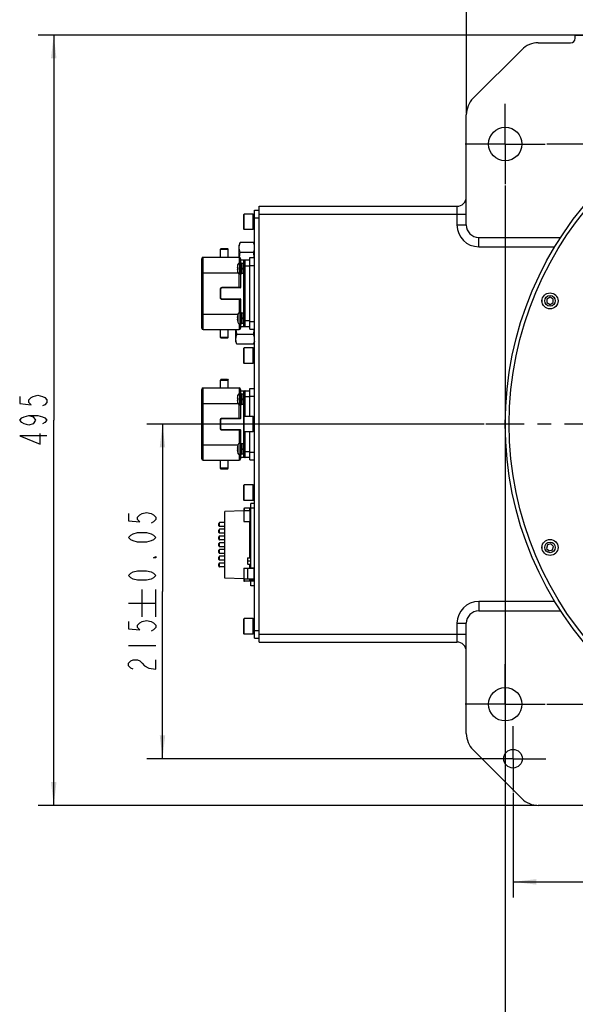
# Model space of a CAD drawing. Header units: millimetres. Extents: x 0 to 420, y 0 to 297.
# Tile 2 of 5: x 102 to 173, y 99 to 226. Entities that reach past the tile are written whole.
import ezdxf

# ---------------------------------------------------------------- set-up
doc = ezdxf.new("R2010")
doc.units = ezdxf.units.MM
doc.header["$LTSCALE"] = 23.1
doc.linetypes.add('CENTER', pattern=[0.6, 0.375, -0.075, 0.075, -0.075])
doc.layers.get('0').update_dxf_attribs({"linetype": 'CONTINUOUS'})
for name, color, linetype in [('02___PRT_ALL_AXES', 7, 'CONTINUOUS'), ('3_ALL_AXES', 7, 'CONTINUOUS'), ('7_ALL_FEATURES', 7, 'CONTINUOUS')]:
    doc.layers.add(name, color=color, linetype=linetype)
doc.styles.get("Standard").update_dxf_attribs({"font": 'txt', "width": 0.7})
doc.dimstyles.new('DIMSTYLE_1', dxfattribs={"dimtxt": 3.5, "dimasz": 3, "dimexe": 0.18, "dimexo": 0.0625, "dimgap": 0.09, "dimtad": 1, "dimlfac": 5, "dimdsep": 46, "dimtxsty": 'Standard', "dimblk": '_FILLED', "dimblk1": '_FILLED', "dimblk2": '_FILLED', "dimcen": 0.09, "dimclrt": 5, "dimadec": 0, "dimazin": 0, "dimtol": 1, "dimtp": 0.05, "dimtm": 0.05, "dimtfac": 1, "dimtofl": 0, "dimtmove": 0, "dimatfit": 3, "dimldrblk": '_FILLED', "dimfxl": 1, "dimtolj": 1, "dimarcsym": 0})
doc.dimstyles.new('DIMSTYLE_2', dxfattribs={"dimtxt": 3.5, "dimasz": 3, "dimexe": 0.18, "dimexo": 0.0625, "dimgap": 0.09, "dimtad": 1, "dimlfac": 5, "dimdsep": 46, "dimtxsty": 'Standard', "dimblk": '_FILLED', "dimblk1": '_FILLED', "dimblk2": '_FILLED', "dimcen": 0.09, "dimclrt": 5, "dimadec": 0, "dimazin": 0, "dimtol": 1, "dimtp": 0.2, "dimtm": 0.2, "dimtfac": 1, "dimtofl": 0, "dimtmove": 0, "dimatfit": 3, "dimldrblk": '_FILLED', "dimfxl": 1, "dimtolj": 1, "dimarcsym": 0})
doc.dimstyles.new('DIMSTYLE_3', dxfattribs={"dimtxt": 3.5, "dimasz": 3, "dimexe": 0.18, "dimexo": 0.0625, "dimgap": 0.09, "dimtad": 1, "dimlfac": 5, "dimdsep": 46, "dimtxsty": 'Standard', "dimblk": '_FILLED', "dimblk1": '_FILLED', "dimblk2": '_FILLED', "dimcen": 0.09, "dimclrt": 5, "dimadec": 0, "dimazin": 0, "dimtp": 0.01, "dimtm": 0.01, "dimtfac": 1, "dimtofl": 0, "dimtmove": 0, "dimatfit": 3, "dimldrblk": '_FILLED', "dimfxl": 1, "dimtolj": 1, "dimarcsym": 0})

# ---------------------------------------------------------------- blocks, each defined once
blk = doc.blocks.new('_FILLED')
at = {"color": 0, "linetype": 'ByBlock'}
blk.add_solid([(0, 0), (-1, 0.117), (-1, -0.117)], dxfattribs=at)
blk = doc.blocks.new('*D2')
at = {"color": 2, "linetype": 'Continuous'}
for p, q in [((164.17, 204.25), (164.17, 89.44)), ((252.17, 204.25), (252.17, 89.44)), ((164.17, 91.44), (208.17, 91.44)), ((252.17, 91.44), (208.17, 91.44))]:
    blk.add_line(p, q, dxfattribs=at)
at = {"color": 2, "linetype": 'Continuous', "xscale": 3, "yscale": 3, "zscale": 3, "rotation": 180}
blk.add_blockref('_FILLED', (164.17, 91.44), dxfattribs=at)
at = {"color": 2, "linetype": 'Continuous', "xscale": 3, "yscale": 3, "zscale": 3}
blk.add_blockref('_FILLED', (252.17, 91.44), dxfattribs=at)
blk = doc.blocks.new('*D4')
at = {"color": 2, "linetype": 'Continuous'}
for p, q in [((169.52, 209.6), (281.68, 209.6)), ((279.68, 209.6), (279.68, 173.6)), ((279.68, 137.6), (279.68, 173.6)), ((169.52, 137.6), (281.68, 137.6))]:
    blk.add_line(p, q, dxfattribs=at)
at = {"color": 2, "linetype": 'Continuous', "xscale": 3, "yscale": 3, "zscale": 3}
for p, rotation in [((279.68, 209.6), 90), ((279.68, 137.6), 270)]:
    blk.add_blockref('_FILLED', p, dxfattribs=dict(at, rotation=rotation))
blk = doc.blocks.new('*D6')
at = {"color": 2, "linetype": 'Continuous'}
for p, q in [((208.17, 126.9), (208.17, 112.77)), ((165.17, 126.2), (165.17, 112.77)), ((165.17, 114.77), (186.67, 114.77)), ((208.17, 114.77), (186.67, 114.77))]:
    blk.add_line(p, q, dxfattribs=at)
at = {"color": 2, "linetype": 'Continuous', "xscale": 3, "yscale": 3, "zscale": 3, "rotation": 180}
blk.add_blockref('_FILLED', (165.17, 114.77), dxfattribs=at)
at = {"color": 2, "linetype": 'Continuous', "xscale": 3, "yscale": 3, "zscale": 3}
blk.add_blockref('_FILLED', (208.17, 114.77), dxfattribs=at)
blk = doc.blocks.new('*D7')
at = {"color": 2, "linetype": 'Continuous'}
for p, q in [((161.47, 173.6), (118.13, 173.6)), ((120.13, 173.6), (120.13, 152.1)), ((120.13, 130.6), (120.13, 152.1)), ((164.97, 130.6), (118.13, 130.6))]:
    blk.add_line(p, q, dxfattribs=at)
at = {"color": 2, "linetype": 'Continuous', "xscale": 3, "yscale": 3, "zscale": 3}
for p, rotation in [((120.13, 173.6), 90), ((120.13, 130.6), 270)]:
    blk.add_blockref('_FILLED', p, dxfattribs=dict(at, rotation=rotation))
blk = doc.blocks.new('*D8')
at = {"color": 2, "linetype": 'Continuous'}
for p, q in [((179.03, 223.6), (104.16, 223.6)), ((106.16, 223.6), (106.16, 174.1)), ((106.16, 124.6), (106.16, 174.1)), ((168.21, 124.6), (104.16, 124.6))]:
    blk.add_line(p, q, dxfattribs=at)
at = {"color": 2, "linetype": 'Continuous', "xscale": 3, "yscale": 3, "zscale": 3}
for p, rotation in [((106.16, 223.6), 90), ((106.16, 124.6), 270)]:
    blk.add_blockref('_FILLED', p, dxfattribs=dict(at, rotation=rotation))
blk = doc.blocks.new('*D9')
at = {"color": 2, "linetype": 'Continuous'}
for p, q in [((159.17, 213.55), (159.17, 244.83)), ((257.17, 213.55), (257.17, 244.83)), ((159.17, 242.83), (208.17, 242.83)), ((257.17, 242.83), (208.17, 242.83))]:
    blk.add_line(p, q, dxfattribs=at)
at = {"color": 2, "linetype": 'Continuous', "xscale": 3, "yscale": 3, "zscale": 3, "rotation": 180}
blk.add_blockref('_FILLED', (159.17, 242.83), dxfattribs=at)
at = {"color": 2, "linetype": 'Continuous', "xscale": 3, "yscale": 3, "zscale": 3}
blk.add_blockref('_FILLED', (257.17, 242.83), dxfattribs=at)

msp = doc.modelspace()

# ---------------------------------------------------------------- linework, layer by layer
at = {"color": 7, "linetype": 'Continuous'}
for p, q in [((173.1653, 223.1961), (173.1653, 223.5961)), ((173.1653, 223.5961), (183.1653, 223.5961)), ((166.2866, 221.7174), (160.044, 215.4748)), ((168.408, 222.5961), (172.5653, 222.5961)), ((159.1653, 199.1961), (159.1653, 213.3535)), ((132.5653, 145.5961), (132.5653, 201.5961)), ((132.5653, 201.5961), (157.9653, 201.5961)), ((131.9653, 146.0961), (131.9653, 201.0961)), ((131.9653, 201.0961), (132.5653, 201.0961)), ((127.6653, 196.1661), (127.5653, 196.0661)), ((127.6653, 196.1661), (128.4653, 196.1661)), ((128.4653, 196.1661), (128.5653, 196.0661)), ((125.3653, 195.0461), (129.9653, 195.0461)), ((127.5653, 196.0661), (128.5653, 196.0661)), ((131.3653, 185.7961), (131.3653, 194.9961)), ((131.3653, 194.9961), (131.9653, 194.9961)), ((125.1653, 185.9461), (125.1653, 194.8461)), ((129.7433, 193.7161), (129.8046, 193.7161)), ((129.8005, 194.0761), (129.8103, 194.1104)), ((129.8005, 194.0761), (129.8046, 194.0761)), ((130.0595, 194.2961), (130.2453, 194.2961)), ((130.1653, 194.8461), (130.1653, 194.2961)), ((130.1653, 194.6961), (131.3653, 194.6961)), ((130.2853, 192.9361), (130.2853, 194.2561)), ((130.5053, 194.2561), (130.2853, 194.2561)), ((130.5053, 192.8961), (130.5053, 194.2961)), ((130.6653, 194.2961), (130.5053, 194.2961)), ((130.6653, 186.1961), (130.6653, 194.5961)), ((129.8046, 193.4761), (129.7433, 193.4761)), ((129.8005, 193.1161), (129.8103, 193.0818)), ((129.8046, 193.1161), (129.8005, 193.1161)), ((130.0595, 192.8961), (130.2453, 192.8961)), ((130.1653, 192.8961), (130.1653, 191.1361)), ((130.5053, 193.5961), (130.2853, 193.5961)), ((130.5053, 193.5178), (130.2853, 193.5178)), ((130.5053, 192.9361), (130.2853, 192.9361)), ((130.6653, 192.8961), (130.5053, 192.8961)), ((130.1253, 191.0961), (127.7653, 191.0961)), ((127.5653, 190.8961), (127.5653, 189.8961)), ((169.9167, 189.9011), (169.5167, 189.6702)), ((170.3167, 189.6702), (169.9167, 189.9011)), ((127.7653, 189.6961), (130.1253, 189.6961)), ((130.1653, 189.6561), (130.1653, 187.8961)), ((169.5167, 189.6702), (169.5167, 189.2083)), ((169.5167, 189.2083), (169.9167, 188.9773)), ((169.9167, 188.9773), (170.3167, 189.2083)), ((170.3167, 189.2083), (170.3167, 189.6702)), ((129.7433, 187.3161), (129.8046, 187.3161)), ((129.8103, 187.7104), (129.8005, 187.6761)), ((129.8005, 187.6761), (129.8046, 187.6761)), ((130.2453, 187.8961), (130.0595, 187.8961)), ((130.2853, 186.5361), (130.2853, 187.8561)), ((130.5053, 187.8561), (130.2853, 187.8561)), ((130.5053, 186.4961), (130.5053, 187.8961)), ((130.6653, 187.8961), (130.5053, 187.8961)), ((129.8046, 187.0761), (129.7433, 187.0761)), ((129.8103, 186.6818), (129.8005, 186.7161)), ((129.8046, 186.7161), (129.8005, 186.7161)), ((130.2453, 186.4961), (130.0595, 186.4961)), ((130.1653, 186.4961), (130.1653, 185.9461)), ((131.3653, 186.0961), (130.1653, 186.0961)), ((130.5053, 187.1961), (130.2853, 187.1961)), ((130.5053, 187.1178), (130.2853, 187.1178)), ((130.5053, 186.5361), (130.2853, 186.5361)), ((130.6653, 186.4961), (130.5053, 186.4961)), ((125.3653, 185.7461), (129.9653, 185.7461)), ((131.3653, 185.7961), (131.9653, 185.7961)), ((127.6653, 184.6261), (127.5653, 184.7261)), ((128.5653, 184.7261), (127.5653, 184.7261)), ((128.4653, 184.6261), (127.6653, 184.6261)), ((128.4653, 184.6261), (128.5653, 184.7261)), ((127.6653, 179.3661), (127.5653, 179.2661)), ((127.5653, 179.2661), (128.5653, 179.2661)), ((127.6653, 179.3661), (128.4653, 179.3661)), ((128.4653, 179.3661), (128.5653, 179.2661)), ((125.1653, 169.1461), (125.1653, 178.0461)), ((125.3653, 178.2461), (129.9653, 178.2461)), ((129.8005, 177.2761), (129.8103, 177.3104)), ((129.8005, 177.2761), (129.8046, 177.2761)), ((130.0595, 177.4961), (130.2453, 177.4961)), ((130.1653, 178.0461), (130.1653, 177.4961)), ((130.1653, 177.8961), (131.3653, 177.8961)), ((130.2853, 176.1361), (130.2853, 177.4561)), ((130.5053, 177.4561), (130.2853, 177.4561)), ((130.5053, 176.0961), (130.5053, 177.4961)), ((130.6653, 177.4961), (130.5053, 177.4961)), ((130.6653, 174.5961), (130.6653, 177.7961)), ((131.3653, 174.5961), (131.3653, 178.1961)), ((131.3653, 178.1961), (131.9653, 178.1961)), ((129.7433, 176.9161), (129.8046, 176.9161)), ((129.8046, 176.6761), (129.7433, 176.6761)), ((129.8005, 176.3161), (129.8103, 176.2818)), ((129.8046, 176.3161), (129.8005, 176.3161)), ((130.0595, 176.0961), (130.2453, 176.0961)), ((130.1653, 176.0961), (130.1653, 174.3361)), ((130.5053, 176.7961), (130.2853, 176.7961)), ((130.5053, 176.7178), (130.2853, 176.7178)), ((130.5053, 176.1361), (130.2853, 176.1361)), ((130.6653, 176.0961), (130.5053, 176.0961)), ((127.5653, 174.0961), (127.5653, 173.0961)), ((130.1253, 174.2961), (127.7653, 174.2961)), ((127.7653, 172.8961), (130.1253, 172.8961)), ((130.1653, 172.8561), (130.1653, 171.0961)), ((130.6653, 169.3961), (130.6653, 172.5961)), ((131.3653, 168.9961), (131.3653, 172.5961)), ((129.8103, 170.9104), (129.8005, 170.8761)), ((129.8005, 170.8761), (129.8046, 170.8761)), ((130.2453, 171.0961), (130.0595, 171.0961)), ((130.2853, 169.7361), (130.2853, 171.0561)), ((130.5053, 171.0561), (130.2853, 171.0561)), ((130.5053, 169.6961), (130.5053, 171.0961)), ((130.6653, 171.0961), (130.5053, 171.0961)), ((129.7433, 170.5161), (129.8046, 170.5161)), ((129.8046, 170.2761), (129.7433, 170.2761)), ((129.8103, 169.8818), (129.8005, 169.9161)), ((129.8046, 169.9161), (129.8005, 169.9161)), ((130.2453, 169.6961), (130.0595, 169.6961)), ((130.1653, 169.6961), (130.1653, 169.1461)), ((130.5053, 170.3961), (130.2853, 170.3961)), ((130.5053, 170.3178), (130.2853, 170.3178)), ((130.5053, 169.7361), (130.2853, 169.7361)), ((130.6653, 169.6961), (130.5053, 169.6961)), ((125.3653, 168.9461), (129.9653, 168.9461)), ((131.3653, 169.2961), (130.1653, 169.2961)), ((131.3653, 168.9961), (131.9653, 168.9961)), ((127.6653, 167.8261), (127.5653, 167.9261)), ((128.5653, 167.9261), (127.5653, 167.9261)), ((128.4653, 167.8261), (127.6653, 167.8261)), ((128.4653, 167.8261), (128.5653, 167.9261)), ((131.4653, 155.0961), (131.4653, 163.3961)), ((131.9653, 163.3961), (131.4653, 163.3961)), ((130.5653, 162.4647), (128.1253, 162.3795)), ((128.1253, 153.8128), (128.1253, 162.3795)), ((130.5653, 162.6961), (130.5653, 162.4961)), ((131.3653, 162.7961), (130.6653, 162.7961)), ((131.3653, 162.4961), (131.3653, 162.7961)), ((127.3653, 160.5442), (127.3653, 160.8442)), ((127.3653, 159.6782), (127.3653, 159.9782)), ((127.3653, 158.8122), (127.3653, 159.1122)), ((127.3653, 157.9461), (127.3653, 158.2461)), ((170.0362, 158.1992), (169.5901, 158.0796)), ((170.3628, 157.8726), (170.0362, 158.1992)), ((127.3653, 157.0801), (127.3653, 157.3801)), ((169.5901, 158.0796), (169.4706, 157.6335)), ((169.4706, 157.6335), (169.7972, 157.3069)), ((169.7972, 157.3069), (170.2433, 157.4264)), ((170.2433, 157.4264), (170.3628, 157.8726)), ((127.3653, 156.2141), (127.3653, 156.5141)), ((127.3653, 155.348), (127.3653, 155.648)), ((131.0653, 156.3561), (131.1053, 156.3961)), ((131.0653, 156.3561), (131.0653, 155.6361)), ((131.1053, 155.5961), (131.1053, 156.3961)), ((131.1053, 156.3961), (131.4653, 156.3961)), ((131.0653, 155.6361), (131.1053, 155.5961)), ((131.1053, 155.5961), (131.4653, 155.5961)), ((131.4653, 155.1461), (131.9653, 155.1461)), ((130.5653, 153.7276), (128.1253, 153.8128)), ((130.5653, 153.6961), (130.5653, 153.4961)), ((131.3653, 153.3961), (130.6653, 153.3961)), ((131.3653, 153.3961), (131.3653, 153.6961)), ((131.4653, 152.7961), (131.4653, 153.6961)), ((131.4653, 153.6461), (131.9653, 153.6461)), ((131.9653, 152.7961), (131.4653, 152.7961)), ((159.1653, 133.8388), (159.1653, 147.9961)), ((131.9653, 146.0961), (132.5653, 146.0961)), ((132.5653, 145.5961), (157.9653, 145.5961)), ((160.044, 131.7174), (166.2866, 125.4748)), ((184.4571, 124.5961), (168.408, 124.5961))]:
    msp.add_line(p, q, dxfattribs=at)
at = {"color": 9, "linetype": 'Continuous'}
for p, q in [((157.9653, 201.5961), (157.9653, 199.1961)), ((131.9653, 200.0961), (132.5653, 200.0961)), ((132.5653, 200.5961), (159.1653, 200.5961)), ((157.9653, 199.1961), (159.1653, 199.1961)), ((160.7653, 196.3961), (160.7653, 197.5961)), ((125.3653, 185.7461), (125.3653, 195.0461)), ((129.9653, 195.0461), (129.9653, 194.2765)), ((129.8103, 193.0818), (129.8103, 194.1104)), ((130.0595, 192.8961), (130.0595, 194.2961)), ((130.2453, 192.8961), (130.2453, 194.2961)), ((130.5653, 194.2961), (130.5653, 194.5115)), ((131.3653, 193.8961), (130.6653, 193.8961)), ((130.7653, 186.0961), (130.7653, 194.6961)), ((131.3653, 193.9961), (131.9653, 193.9961)), ((125.1653, 193.0461), (129.8276, 193.0461)), ((129.9653, 191.0961), (129.9653, 192.9158)), ((130.5653, 187.8961), (130.5653, 192.8961)), ((127.7653, 191.0961), (127.7653, 191.1361)), ((130.1653, 191.1361), (127.7653, 191.1361)), ((127.5253, 190.8961), (127.5253, 189.8961)), ((127.5653, 190.8961), (127.5253, 190.8961)), ((127.5653, 189.8961), (127.5253, 189.8961)), ((127.7653, 189.6961), (127.7653, 189.6561)), ((127.7653, 189.6561), (130.1653, 189.6561)), ((129.9653, 189.6961), (129.9653, 187.8765)), ((125.1653, 187.7461), (129.8276, 187.7461)), ((129.8103, 187.7104), (129.8103, 186.6818)), ((130.0595, 187.8961), (130.0595, 186.4961)), ((130.2453, 187.8961), (130.2453, 186.4961)), ((129.9653, 186.5158), (129.9653, 185.7461)), ((130.5653, 186.2807), (130.5653, 186.4961)), ((130.6653, 186.8961), (131.3653, 186.8961)), ((131.3653, 186.7961), (131.9653, 186.7961)), ((125.3653, 168.9461), (125.3653, 178.2461)), ((129.8103, 176.2818), (129.8103, 177.3104)), ((129.9653, 178.2461), (129.9653, 177.4765)), ((130.0595, 176.0961), (130.0595, 177.4961)), ((130.2453, 176.0961), (130.2453, 177.4961)), ((130.5653, 177.4961), (130.5653, 177.7115)), ((130.7653, 174.5961), (130.7653, 177.8961)), ((131.3653, 177.1961), (131.9653, 177.1961)), ((125.1653, 176.2461), (129.8276, 176.2461)), ((129.9653, 174.2961), (129.9653, 176.1158)), ((130.5653, 174.5461), (130.5653, 176.0961)), ((131.3653, 177.0961), (130.6653, 177.0961)), ((127.5253, 174.0961), (127.5253, 173.0961)), ((127.5653, 174.0961), (127.5253, 174.0961)), ((127.7653, 174.2961), (127.7653, 174.3361)), ((130.1653, 174.3361), (127.7653, 174.3361)), ((127.5653, 173.0961), (127.5253, 173.0961)), ((127.7653, 172.8961), (127.7653, 172.8561)), ((127.7653, 172.8561), (130.1653, 172.8561)), ((129.9653, 172.8961), (129.9653, 171.0765)), ((130.5653, 171.0961), (130.5653, 172.6461)), ((130.7653, 169.2961), (130.7653, 172.5961)), ((125.1653, 170.9461), (129.8276, 170.9461)), ((129.8103, 170.9104), (129.8103, 169.8818)), ((130.0595, 171.0961), (130.0595, 169.6961)), ((130.2453, 171.0961), (130.2453, 169.6961)), ((129.9653, 169.7158), (129.9653, 168.9461)), ((130.5653, 169.4807), (130.5653, 169.6961)), ((130.6653, 170.0961), (131.3653, 170.0961)), ((131.3653, 169.9961), (131.9653, 169.9961)), ((130.6653, 162.4961), (130.6653, 162.7961)), ((131.9653, 162.7961), (131.4653, 162.7961)), ((127.4653, 160.4442), (127.4653, 160.9442)), ((131.3688, 156.3961), (131.3688, 161.0961)), ((127.4653, 159.5782), (127.4653, 160.0782)), ((127.4653, 158.7122), (127.4653, 159.2122)), ((127.4653, 157.8461), (127.4653, 158.3461)), ((127.4653, 156.9801), (127.4653, 157.4801)), ((127.4653, 156.1141), (127.4653, 156.6141)), ((127.4653, 155.248), (127.4653, 155.748)), ((131.4653, 155.9961), (131.0653, 155.9961)), ((131.3688, 155.0961), (131.3688, 155.5961)), ((130.6653, 153.3961), (130.6653, 153.6961)), ((131.9653, 153.3961), (131.4653, 153.3961)), ((160.7653, 150.7961), (160.7653, 149.5961)), ((131.9653, 147.0961), (132.5653, 147.0961)), ((157.9653, 147.9961), (157.9653, 145.5961)), ((157.9653, 147.9961), (159.1653, 147.9961)), ((132.5653, 146.5961), (159.1653, 146.5961))]:
    msp.add_line(p, q, dxfattribs=at)
at = {"color": 5, "linetype": 'Continuous'}
for p, q in [((117.5093, 148.8295), (117.5093, 152.3295)), ((119.2593, 148.8295), (119.2593, 152.3295)), ((115.7593, 150.5795), (119.2593, 150.5795)), ((115.7593, 145.1545), (119.2593, 145.1545))]:
    msp.add_line(p, q, dxfattribs=at)
for points in [[(101.7866, 177.1586), (101.7866, 176.2399), (103.2449, 176.0868), (102.9532, 176.393), (102.9532, 176.6993), (103.2449, 177.0055), (103.5366, 177.1586), (104.1199, 177.3117), (104.7032, 177.1586), (104.9949, 177.0055), (105.2866, 176.6993), (105.2866, 176.393), (104.9949, 176.0868), (104.7032, 175.9336)], [(102.9532, 174.7086), (103.5366, 174.5555), (103.8282, 174.0961), (103.5366, 173.6367), (102.9532, 173.4836), (102.3699, 173.6367), (102.0782, 173.7899), (101.7866, 174.0961), (102.0782, 174.4024), (102.3699, 174.5555), (102.9532, 174.7086), (104.1199, 174.7086), (104.7032, 174.5555), (104.9949, 174.4024), (105.2866, 174.0961), (104.9949, 173.7899), (104.7032, 173.6367)], [(105.2866, 172.1055), (101.7866, 172.1055), (104.4116, 171.0336), (104.4116, 172.4118)], [(115.7593, 162.1003), (115.7593, 161.1815), (117.2177, 161.0284), (116.926, 161.3347), (116.926, 161.6409), (117.2177, 161.9472), (117.5093, 162.1003), (118.0927, 162.2534), (118.676, 162.1003), (118.9677, 161.9472), (119.2593, 161.6409), (119.2593, 161.3347), (118.9677, 161.0284), (118.676, 160.8753)], [(119.2593, 159.0378), (118.9677, 158.7315), (118.676, 158.5784), (118.0927, 158.4253), (116.926, 158.4253), (116.3427, 158.5784), (116.051, 158.7315), (115.7593, 159.0378), (116.051, 159.344), (116.3427, 159.4972), (116.926, 159.6503), (118.0927, 159.6503), (118.676, 159.4972), (118.9677, 159.344), (119.2593, 159.0378)], [(119.2593, 156.5878), (119.2593, 156.4347), (118.9677, 156.4347), (119.2593, 156.5878)], [(119.2593, 154.1378), (118.9677, 153.8315), (118.676, 153.6784), (118.0927, 153.5253), (116.926, 153.5253), (116.3427, 153.6784), (116.051, 153.8315), (115.7593, 154.1378), (116.051, 154.444), (116.3427, 154.5972), (116.926, 154.7503), (118.0927, 154.7503), (118.676, 154.5972), (118.9677, 154.444), (119.2593, 154.1378)], [(115.7593, 148.217), (115.7593, 147.2982), (117.2177, 147.1451), (116.926, 147.4513), (116.926, 147.7576), (117.2177, 148.0638), (117.5093, 148.217), (118.0927, 148.3701), (118.676, 148.217), (118.9677, 148.0638), (119.2593, 147.7576), (119.2593, 147.4513), (118.9677, 147.1451), (118.676, 146.992)], [(116.3427, 142.092), (116.051, 142.2451), (115.7593, 142.5513), (115.7593, 142.8576), (116.051, 143.1638), (116.3427, 143.317), (116.926, 143.317), (117.2177, 143.1638), (117.5093, 142.8576), (117.801, 142.5513), (118.3843, 142.2451), (119.2593, 142.092), (119.2593, 143.317)]]:
    msp.add_lwpolyline(points, dxfattribs=at)
at = {"color": 7, "linetype": 'Continuous'}
for centre in [(169.9167, 189.4392), (169.9167, 157.753)]:
    msp.add_circle(centre, 1.0304, dxfattribs=at)
at = {"color": 9, "linetype": 'Continuous'}
for centre in [(169.9167, 189.4392), (169.9167, 157.753)]:
    msp.add_circle(centre, 1.0272, dxfattribs=at)
at = {"color": 7, "linetype": 'Continuous'}
for centre, radius, start, end in [((172.5653, 223.1961), 0.6, 270, 360), ((168.408, 219.5961), 3, 90, 135), ((162.1653, 213.3535), 3, 135, 180), ((157.9653, 202.7961), 1.2, 270, 360), ((160.7653, 199.1961), 1.6, 180, 270), ((125.3653, 194.8461), 0.2, 90, 180), ((129.9653, 194.8461), 0.2, 0, 90), ((131.5353, 193.5961), 1.796, 164.49864, 176.168911), ((131.5353, 193.5961), 1.7348, 176.033601, 183.966399), ((130.0595, 194.0361), 0.26, 90, 163.398497), ((130.2453, 194.2561), 0.04, 0, 90), ((130.7653, 194.5961), 0.1, 90, 180), ((131.5353, 193.5961), 1.796, 183.831089, 195.50136), ((130.0595, 193.1561), 0.26, 196.601503, 270), ((130.2453, 192.9361), 0.04, 270, 360), ((127.7653, 190.8961), 0.2, 90, 180), ((130.1253, 191.1361), 0.04, 270, 360), ((127.7653, 189.8961), 0.2, 180, 270), ((130.1253, 189.6561), 0.04, 0, 90), ((131.5353, 187.1961), 1.796, 164.49864, 176.168911), ((131.5353, 187.1961), 1.7348, 176.033601, 183.966399), ((130.0595, 187.6361), 0.26, 90, 163.398458), ((130.2453, 187.8561), 0.04, 0, 90), ((131.5353, 187.1961), 1.796, 183.831089, 195.50136), ((130.0595, 186.7561), 0.26, 196.601542, 270), ((130.2453, 186.5361), 0.04, 270, 360), ((130.7653, 186.1961), 0.1, 180, 270), ((125.3653, 185.9461), 0.2, 180, 270), ((129.9653, 185.9461), 0.2, 270, 360), ((125.3653, 178.0461), 0.2, 90, 180), ((131.5353, 176.7961), 1.796, 164.49864, 176.168911), ((130.0595, 177.2361), 0.26, 90, 163.398497), ((129.9653, 178.0461), 0.2, 0, 90), ((130.2453, 177.4561), 0.04, 0, 90), ((130.7653, 177.7961), 0.1, 90, 180), ((131.5353, 176.7961), 1.796, 183.831089, 195.50136), ((131.5353, 176.7961), 1.7348, 176.033601, 183.966399), ((130.0595, 176.3561), 0.26, 196.601503, 270), ((130.2453, 176.1361), 0.04, 270, 360), ((127.7653, 174.0961), 0.2, 90, 180), ((130.1253, 174.3361), 0.04, 270, 360), ((127.7653, 173.0961), 0.2, 180, 270), ((130.1253, 172.8561), 0.04, 0, 90), ((131.5353, 170.3961), 1.796, 164.49864, 176.168911), ((130.0595, 170.8361), 0.26, 90, 163.398458), ((130.2453, 171.0561), 0.04, 0, 90), ((131.5353, 170.3961), 1.796, 183.831089, 195.50136), ((131.5353, 170.3961), 1.7348, 176.033601, 183.966399), ((130.0595, 169.9561), 0.26, 196.601542, 270), ((130.2453, 169.7361), 0.04, 270, 360), ((125.3653, 169.1461), 0.2, 180, 270), ((129.9653, 169.1461), 0.2, 270, 360), ((130.7653, 169.3961), 0.1, 180, 270), ((130.6653, 162.6961), 0.1, 90, 180), ((127.4653, 160.8442), 0.1, 90, 180), ((127.4653, 160.5442), 0.1, 180, 270), ((127.4653, 159.9782), 0.1, 90, 180), ((127.4653, 159.6782), 0.1, 180, 270), ((127.4653, 159.1122), 0.1, 90, 180), ((127.4653, 158.8122), 0.1, 180, 270), ((127.4653, 158.2461), 0.1, 90, 180), ((127.4653, 157.9461), 0.1, 180, 270), ((127.4653, 157.3801), 0.1, 90, 180), ((127.4653, 157.0801), 0.1, 180, 270), ((127.4653, 156.5141), 0.1, 90, 180), ((127.4653, 156.2141), 0.1, 180, 270), ((127.4653, 155.648), 0.1, 90, 180), ((127.4653, 155.348), 0.1, 180, 270), ((130.6653, 153.4961), 0.1, 180, 270), ((160.7653, 147.9961), 1.6, 90, 180), ((157.9653, 144.3961), 1.2, 0, 90), ((162.1653, 133.8388), 3, 180, 225), ((168.408, 127.5961), 3, 225, 270)]:
    msp.add_arc(centre, radius, start, end, dxfattribs=at)
at = {"color": 9, "linetype": 'Continuous'}
for centre, radius, start, end in [((160.7653, 199.1961), 2.8, 180, 270), ((127.7653, 190.8961), 0.24, 90, 180), ((127.7653, 189.8961), 0.24, 180, 270), ((127.7653, 174.0961), 0.24, 90, 180), ((127.7653, 173.0961), 0.24, 180, 270), ((160.7653, 147.9961), 2.8, 90, 180)]:
    msp.add_arc(centre, radius, start, end, dxfattribs=at)
for points, start_tangent, end_tangent in [([(130.5653, 194.5115), (130.5676, 194.5393), (130.5745, 194.5669), (130.5862, 194.5937), (130.603, 194.6194), (130.625, 194.6431), (130.6277, 194.6455)], (0.0000501, 1), (0.75255837, 0.65852555)), ([(130.6653, 194.5961), (130.6577, 194.5637), (130.636, 194.5363), (130.6036, 194.518), (130.5653, 194.5115)], (0, -1), (-1, -0.00000089)), ([(130.6277, 194.6455), (130.6521, 194.6637), (130.6846, 194.6804), (130.7224, 194.6918), (130.7653, 194.6961)], (0.75255837, 0.65852555), (1, 0.00003735)), ([(130.6273, 186.1471), (130.6235, 186.1506), (130.6018, 186.1744), (130.5855, 186.1999), (130.5742, 186.2264), (130.5675, 186.2534), (130.5653, 186.2807)], (-0.75056574, 0.66079579), (-0.00005866, 1)), ([(130.6653, 186.1961), (130.6577, 186.2285), (130.636, 186.256), (130.6036, 186.2743), (130.5653, 186.2807)], (0, 1), (-1, -0.00000001)), ([(130.7653, 186.0961), (130.7221, 186.1005), (130.6837, 186.1122), (130.6507, 186.1294), (130.6273, 186.1471)], (-1, -0.0000001), (-0.75056574, 0.66079579)), ([(130.5653, 177.7115), (130.5676, 177.7393), (130.5745, 177.7669), (130.5862, 177.7937), (130.603, 177.8194), (130.625, 177.8431), (130.6277, 177.8455)], (0.0000501, 1), (0.75255837, 0.65852555)), ([(130.6653, 177.7961), (130.6577, 177.7637), (130.636, 177.7363), (130.6036, 177.718), (130.5653, 177.7115)], (0, -1), (-1, -0.00000089)), ([(130.6277, 177.8455), (130.6521, 177.8637), (130.6846, 177.8804), (130.7224, 177.8918), (130.7653, 177.8961)], (0.75255837, 0.65852555), (1, 0.00003735)), ([(130.6273, 169.3471), (130.6235, 169.3506), (130.6018, 169.3744), (130.5855, 169.3999), (130.5742, 169.4264), (130.5675, 169.4534), (130.5653, 169.4807)], (-0.75056574, 0.66079579), (-0.00005866, 1)), ([(130.6653, 169.3961), (130.6577, 169.4285), (130.636, 169.456), (130.6036, 169.4743), (130.5653, 169.4807)], (0, 1), (-1, -0.00000001)), ([(130.7653, 169.2961), (130.7221, 169.3005), (130.6837, 169.3122), (130.6507, 169.3294), (130.6273, 169.3471)], (-1, -0.0000001), (-0.75056574, 0.66079579))]:
    msp.add_spline(points, degree=3, dxfattribs=dict(at, start_tangent=start_tangent, end_tangent=end_tangent))
at = {"layer": '02___PRT_ALL_AXES', "color": 7, "linetype": 'CENTER'}
for p, q in [((164.1653, 209.5961), (164.1653, 214.7461)), ((164.1653, 209.5961), (159.0153, 209.5961)), ((164.1653, 209.5961), (164.1653, 204.4461)), ((164.1653, 209.5961), (169.3153, 209.5961)), ((208.1653, 173.5961), (161.6653, 173.5961)), ((164.1653, 137.5961), (164.1653, 142.7461)), ((164.1653, 137.5961), (159.0153, 137.5961)), ((164.1653, 137.5961), (169.3153, 137.5961)), ((164.1653, 137.5961), (164.1653, 132.4461)), ((165.1653, 130.5961), (165.1653, 134.7961)), ((165.1653, 130.5961), (160.9653, 130.5961)), ((165.1653, 130.5961), (169.3653, 130.5961)), ((165.1653, 130.5961), (165.1653, 126.3961))]:
    msp.add_line(p, q, dxfattribs=at)
at = {"layer": '02___PRT_ALL_AXES', "color": 7, "linetype": 'Continuous'}
for p, q in [((131.7731, 200.5961), (131.7653, 200.569)), ((131.7731, 200.5961), (131.7731, 198.5961)), ((131.9653, 200.5407), (131.7731, 200.5961)), ((131.7731, 198.5961), (131.7653, 198.6233)), ((131.9653, 198.6515), (131.7731, 198.5961)), ((160.7653, 197.5961), (171.2871, 197.5961)), ((130.1092, 196.9365), (129.9853, 196.5961)), ((129.9853, 195.043), (129.9853, 196.5961)), ((131.8414, 196.9365), (130.1092, 196.9365)), ((131.9653, 196.5961), (131.8414, 196.9365)), ((127.5653, 195.0461), (127.5653, 196.0661)), ((128.5653, 195.0461), (128.5653, 196.0661)), ((131.8414, 195.6663), (130.1092, 195.6663)), ((127.5653, 184.7261), (127.5653, 185.7461)), ((128.5653, 184.7261), (128.5653, 185.7461)), ((129.5653, 184.1961), (129.5653, 185.7461)), ((131.8414, 185.126), (129.6892, 185.126)), ((129.6892, 183.8558), (129.5653, 184.1961)), ((131.8414, 183.8558), (129.6892, 183.8558)), ((131.9653, 184.1961), (131.8414, 183.8558)), ((131.7731, 183.3961), (131.7653, 183.369)), ((131.7731, 183.3961), (131.7731, 181.3961)), ((131.9653, 183.3407), (131.7731, 183.3961)), ((131.7731, 181.3961), (131.7653, 181.4233)), ((131.9653, 181.4515), (131.7731, 181.3961)), ((127.5653, 178.2461), (127.5653, 179.2661)), ((128.5653, 178.2461), (128.5653, 179.2661)), ((131.7731, 174.5961), (131.7653, 174.569)), ((131.7731, 174.5961), (131.7731, 172.5961)), ((131.9653, 174.5407), (131.7731, 174.5961)), ((131.7731, 172.5961), (131.7653, 172.6233)), ((131.9653, 172.6515), (131.7731, 172.5961)), ((127.5653, 167.9261), (127.5653, 168.9461)), ((128.5653, 167.9261), (128.5653, 168.9461)), ((131.7731, 165.7961), (131.7653, 165.769)), ((131.7731, 165.7961), (131.7731, 163.7961)), ((131.9653, 165.7407), (131.7731, 165.7961)), ((131.7731, 163.7961), (131.7653, 163.8233)), ((131.9653, 163.8515), (131.7731, 163.7961)), ((130.5653, 162.4961), (130.5653, 161.0961)), ((130.5653, 162.4961), (131.4653, 162.4961)), ((131.3754, 162.7961), (131.3653, 162.7754)), ((131.3653, 162.4961), (131.3653, 161.0961)), ((131.3754, 162.4961), (131.3653, 162.4754)), ((131.3754, 162.7961), (131.3754, 161.0961)), ((131.4653, 162.7524), (131.3754, 162.7961)), ((131.4653, 162.4524), (131.3754, 162.4961)), ((128.1253, 160.9442), (127.4653, 160.9442)), ((130.5653, 161.0961), (131.4653, 161.0961)), ((131.3754, 161.0961), (131.3653, 161.1168)), ((131.4653, 161.1399), (131.3754, 161.0961)), ((128.1253, 160.4442), (127.4653, 160.4442)), ((128.1253, 160.0782), (127.4653, 160.0782)), ((128.1253, 159.5782), (127.4653, 159.5782)), ((128.1253, 159.2122), (127.4653, 159.2122)), ((128.1253, 158.7122), (127.4653, 158.7122)), ((128.1253, 158.3461), (127.4653, 158.3461)), ((128.1253, 157.8461), (127.4653, 157.8461)), ((128.1253, 157.4801), (127.4653, 157.4801)), ((128.1253, 156.9801), (127.4653, 156.9801)), ((128.1253, 156.6141), (127.4653, 156.6141)), ((128.1253, 156.1141), (127.4653, 156.1141)), ((128.1253, 155.748), (127.4653, 155.748)), ((128.1253, 155.248), (127.4653, 155.248)), ((130.5653, 155.0961), (130.5653, 153.6961)), ((130.5653, 155.0961), (131.8653, 155.0961)), ((131.0653, 155.0961), (131.0653, 153.6961)), ((131.8653, 155.0961), (131.8653, 153.6961)), ((131.8754, 155.0961), (131.8653, 155.0754)), ((131.8754, 155.0961), (131.8754, 153.6961)), ((131.9653, 155.0524), (131.8754, 155.0961)), ((130.5653, 153.6961), (131.8653, 153.6961)), ((131.3754, 153.3961), (131.3653, 153.4168)), ((131.3754, 153.6961), (131.3754, 153.3961)), ((131.4653, 153.4399), (131.3754, 153.3961)), ((131.8754, 153.6961), (131.8653, 153.7168)), ((131.9653, 153.7399), (131.8754, 153.6961)), ((160.7653, 149.5961), (171.2871, 149.5961)), ((131.7731, 148.5961), (131.7653, 148.569)), ((131.7731, 148.5961), (131.7731, 146.5961)), ((131.9653, 148.5407), (131.7731, 148.5961)), ((131.7731, 146.5961), (131.7653, 146.6233)), ((131.9653, 146.6515), (131.7731, 146.5961))]:
    msp.add_line(p, q, dxfattribs=at)
at = {"layer": '02___PRT_ALL_AXES', "color": 9, "linetype": 'Continuous'}
for p, q in [((160.7653, 196.3961), (170.5334, 196.3961)), ((170.5334, 150.7961), (160.7653, 150.7961))]:
    msp.add_line(p, q, dxfattribs=at)
at = {"layer": '02___PRT_ALL_AXES', "color": 7, "linetype": 'Continuous'}
for centre, radius in [((208.1653, 173.5961), 44), ((208.1653, 173.5961), 43.5), ((164.1653, 209.5961), 2.15), ((169.9167, 189.4392), 0.682), ((169.9167, 157.753), 0.682), ((164.1653, 137.5961), 2.15), ((165.1653, 130.5961), 1.2)]:
    msp.add_circle(centre, radius, dxfattribs=at)
for points, start_tangent, end_tangent in [([(129.9853, 196.3014), (129.9906, 196.4275), (130.006, 196.5533), (130.0312, 196.6791), (130.0656, 196.8062), (130.1092, 196.9365)], (0, 1), (0.34202014, 0.93969262)), ([(130.1092, 195.6663), (130.0655, 195.797), (130.0312, 195.9239), (130.006, 196.0496), (129.9905, 196.1753), (129.9853, 196.3014)], (-0.34202014, 0.93969262), (0, 1)), ([(131.9446, 196.5533), (131.9194, 196.6791), (131.885, 196.8062), (131.8414, 196.9365)], (-0.16037689, 0.98705585), (-0.34202014, 0.93969262)), ([(131.8584, 195.7141), (131.8851, 195.797), (131.9195, 195.9239), (131.9446, 196.0496), (131.9601, 196.1753), (131.9653, 196.3014)], (0.32429888, 0.94595467), (0, 1)), ([(131.9601, 196.4275), (131.9446, 196.5533)], (-0.08259714, 0.99658302), (-0.16037689, 0.98705585)), ([(130.0187, 195.0376), (130.0312, 195.1514), (130.0655, 195.405), (130.1092, 195.6663)], (0.10136017, 0.9948498), (0.17904442, 0.98384099)), ([(131.8414, 195.6663), (131.8584, 195.7141)], (0.34202014, 0.93969262), (0.32429888, 0.94595467)), ([(131.9361, 194.9962), (131.9194, 195.1514), (131.8851, 195.405), (131.8414, 195.6663)], (-0.09535146, 0.99544367), (-0.17904442, 0.98384099)), ([(129.5653, 184.4909), (129.5706, 184.617), (129.586, 184.7428), (129.6112, 184.8685), (129.6455, 184.9954), (129.6892, 185.126)], (0, 1), (0.34202014, 0.93969262)), ([(129.6892, 185.126), (129.6455, 185.3872), (129.6112, 185.641), (129.5995, 185.746)], (-0.17904442, 0.98384099), (-0.1026003, 0.99472266)), ([(131.8414, 185.126), (131.8851, 185.3872), (131.9195, 185.641), (131.9361, 185.796)], (0.17904442, 0.98384099), (0.09535145, 0.99544367)), ([(131.9653, 184.4909), (131.9601, 184.617), (131.9446, 184.7428), (131.9194, 184.8685), (131.8851, 184.9954), (131.8414, 185.126)], (-0.00000002, 1), (-0.34202014, 0.93969262)), ([(129.6892, 183.8558), (129.6456, 183.986), (129.6112, 184.1131), (129.586, 184.2389), (129.5706, 184.3647), (129.5653, 184.4909)], (-0.34202014, 0.93969262), (0, 1)), ([(131.8414, 183.8558), (131.885, 183.986), (131.9194, 184.1131), (131.9446, 184.2389)], (0.34202014, 0.93969262), (0.16041156, 0.98705022)), ([(131.9446, 184.2389), (131.9601, 184.3647)], (0.16041156, 0.98705022), (0.08261915, 0.99658119))]:
    msp.add_spline(points, degree=3, dxfattribs=dict(at, start_tangent=start_tangent, end_tangent=end_tangent))
at = {"layer": '3_ALL_AXES', "color": 7, "linetype": 'Continuous'}
for p, q in [((131.7653, 200.5961), (130.6153, 200.5961)), ((131.7653, 198.5961), (131.7653, 200.5961)), ((131.7653, 198.5961), (130.6153, 198.5961)), ((131.7653, 183.3961), (130.6153, 183.3961)), ((131.7653, 181.3961), (131.7653, 183.3961)), ((131.7653, 181.3961), (130.6153, 181.3961)), ((131.7653, 174.5961), (130.6153, 174.5961)), ((131.7653, 172.5961), (131.7653, 174.5961)), ((131.7653, 172.5961), (130.6153, 172.5961)), ((131.7653, 165.7961), (130.6153, 165.7961)), ((131.7653, 163.7961), (131.7653, 165.7961)), ((131.7653, 163.7961), (130.6153, 163.7961)), ((131.7653, 148.5961), (130.6153, 148.5961)), ((131.7653, 146.5961), (131.7653, 148.5961)), ((131.7653, 146.5961), (130.6153, 146.5961))]:
    msp.add_line(p, q, dxfattribs=at)
at = {"layer": '7_ALL_FEATURES', "color": 7, "linetype": 'Continuous'}
for p, q in [((130.6153, 200.5961), (130.5653, 200.5461)), ((130.5653, 198.6461), (130.5653, 200.5461)), ((130.6153, 198.5961), (130.6153, 200.5961)), ((130.6153, 198.5961), (130.5653, 198.6461)), ((130.6153, 183.3961), (130.5653, 183.3461)), ((130.5653, 181.4461), (130.5653, 183.3461)), ((130.6153, 181.3961), (130.6153, 183.3961)), ((130.6153, 181.3961), (130.5653, 181.4461)), ((130.6153, 174.5961), (130.5653, 174.5461)), ((130.5653, 172.6461), (130.5653, 174.5461)), ((130.6153, 172.5961), (130.6153, 174.5961)), ((130.6153, 172.5961), (130.5653, 172.6461)), ((130.6153, 165.7961), (130.5653, 165.7461)), ((130.6153, 163.7961), (130.6153, 165.7961)), ((130.5653, 163.8461), (130.5653, 165.7461)), ((130.6153, 163.7961), (130.5653, 163.8461)), ((130.6153, 148.5961), (130.5653, 148.5461)), ((130.5653, 146.6461), (130.5653, 148.5461)), ((130.6153, 146.5961), (130.6153, 148.5961)), ((130.6153, 146.5961), (130.5653, 146.6461))]:
    msp.add_line(p, q, dxfattribs=at)

# ---------------------------------------------------------------- dimensions: what is measured, and where the dimension line sits
at = {"color": 2, "linetype": 'Continuous'}
for base, p1, p2, dimstyle, picture, middle in [((257.1653, 242.831), (159.1653, 213.5535), (257.1653, 213.5535), 'DIMSTYLE_3', '*D9', (204.4903, 243.706)), ((252.1653, 91.4355), (164.1653, 204.2461), (252.1653, 204.2461), 'DIMSTYLE_2', '*D2', (198.7736, 92.3105))]:
    dim = msp.add_linear_dim(base=base, p1=p1, p2=p2, dimstyle=dimstyle, dxfattribs=at)
    dim.commit()
    dim.dimension.update_dxf_attribs({"geometry": picture, "text_midpoint": middle, "dimtype": 160})
for base, p1, p2, angle, dimstyle, picture, middle in [((106.1616, 124.5961), (179.0304, 223.5961), (168.208, 124.5961), 270, 'DIMSTYLE_3', '*D8', (105.2866, 170.4211)), ((279.6786, 137.5961), (169.5153, 209.5961), (169.5153, 137.5961), 270, 'DIMSTYLE_2', '*D4', (278.8036, 164.2045)), ((120.1343, 130.5961), (161.4653, 173.5961), (164.9653, 130.5961), 270, 'DIMSTYLE_1', '*D7', (119.2593, 141.4795)), ((165.1653, 114.767), (208.1653, 126.8961), (165.1653, 126.1961), 180, 'DIMSTYLE_1', '*D6', (183.899, 115.642))]:
    dim = msp.add_linear_dim(base=base, p1=p1, p2=p2, angle=angle, dimstyle=dimstyle, dxfattribs=at)
    dim.commit()
    dim.dimension.update_dxf_attribs({"geometry": picture, "text_midpoint": middle, "dimtype": 160})

doc.saveas('drawing.dxf')
